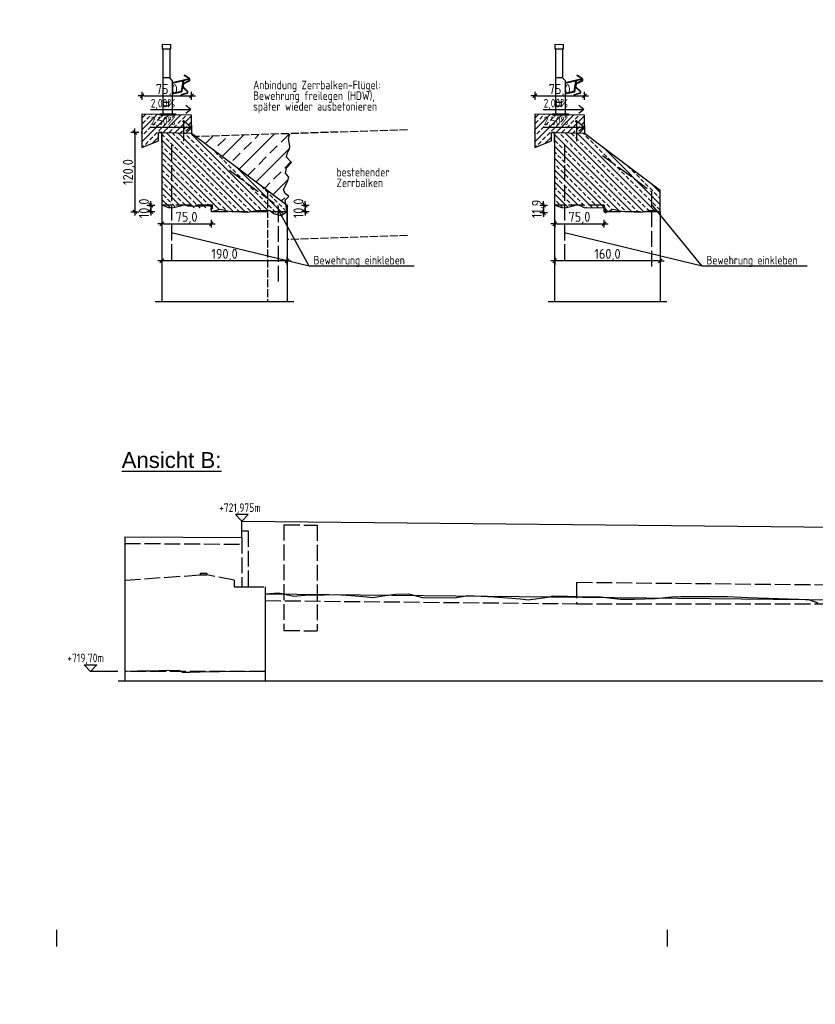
# Model space of a CAD drawing. Header units: millimetres. Extents: x -22426 to 17233, y -11107 to 42030.
# Tile 16 of 23: x 8161 to 9366, y -2439 to -949. Entities that reach past the tile are written whole.
import ezdxf
from ezdxf.enums import TextEntityAlignment as Align

# ---------------------------------------------------------------- set-up
doc = ezdxf.new("R2010")
doc.units = ezdxf.units.MM
doc.linetypes.add('ACAD_ISO02W100', pattern=[15, 12, -3])
for name, color, linetype in [('Bemassung', 7, 'Continuous'), ('Blattrand innen', 7, 'Continuous'), ('Leitschiene', 197, 'Continuous'), ('RAND', 23, 'Continuous'), ('Schalung', 23, 'Continuous'), ('Schraffur', 1, 'Continuous')]:
    doc.layers.add(name, color=color, linetype=linetype)
doc.styles.add('isocp2', font='isocp2.shx')
doc.styles.add('SCHILD_FETT', font='arial.ttf')
doc.dimstyles.new('Benutzer6-50', dxfattribs={"dimtxt": 15, "dimasz": 3, "dimexe": 60, "dimexo": 80, "dimgap": 0.04, "dimtad": 1, "dimdec": 1, "dimzin": 1, "dimtxsty": 'isocp2', "dimblk": 'PFEILSPITZEN', "dimcen": 0.05, "dimse1": 1, "dimse2": 1, "dimclrd": 1, "dimclre": 1, "dimazin": 0, "dimtfac": 1, "dimtdec": 1, "dimtix": 1, "dimtmove": 1, "dimatfit": 2, "dimfxl": 1, "dimarcsym": 0})

# ---------------------------------------------------------------- blocks, each defined once
blk = doc.blocks.new('PFEILSPITZEN')
at = {"color": 0}
for p, q in [((-1, -1), (1, 1)), ((-1, 0), (2, 0)), ((0, -2), (0, 2))]:
    blk.add_line(p, q, dxfattribs=at)
blk = doc.blocks.new('*D45')
at = {"color": 1, "lineweight": -2}
blk.add_line((8563.5, -1313.5), (8379.5, -1313.5), dxfattribs=at)
at = {"layer": 'Defpoints', "color": 0}
for p in [(8376.5, -1233.5), (8566.5, -1239.2), (8376.5, -1313.5)]:
    blk.add_point(p, dxfattribs=at)
at = {"color": 1, "lineweight": -2, "xscale": 3, "yscale": 3, "zscale": 3, "rotation": 180}
blk.add_blockref('PFEILSPITZEN', (8376.5, -1313.5), dxfattribs=at)
at = {"color": 1, "lineweight": -2, "xscale": 3, "yscale": 3, "zscale": 3}
blk.add_blockref('PFEILSPITZEN', (8566.5, -1313.5), dxfattribs=at)
at = {"color": 0, "insert": (8471.5, -1304.8), "char_height": 15, "attachment_point": 5, "style": 'isocp2'}
blk.add_mtext('190,0', dxfattribs=at)
blk = doc.blocks.new('*D46')
at = {"color": 1, "lineweight": -2}
blk.add_line((8349.5, -1064), (8418.5, -1064), dxfattribs=at)
at = {"layer": 'Defpoints', "color": 0}
for p in [(8421.5, -1064), (8346.5, -1091.8), (8421.5, -1093.3)]:
    blk.add_point(p, dxfattribs=at)
at = {"color": 1, "lineweight": -2, "xscale": 3, "yscale": 3, "zscale": 3, "rotation": 180}
blk.add_blockref('PFEILSPITZEN', (8346.5, -1064), dxfattribs=at)
at = {"color": 1, "lineweight": -2, "xscale": 3, "yscale": 3, "zscale": 3}
blk.add_blockref('PFEILSPITZEN', (8421.5, -1064), dxfattribs=at)
at = {"color": 0, "insert": (8384, -1055.4), "char_height": 15, "attachment_point": 5, "style": 'isocp2'}
blk.add_mtext('75,0', dxfattribs=at)
blk = doc.blocks.new('*D47')
at = {"color": 1, "lineweight": -2}
for p, q in [((8359.8, -1226.2), (8359.8, -1223.2)), ((8359.8, -1229.2), (8359.8, -1239.2)), ((8359.8, -1242.2), (8359.8, -1245.2))]:
    blk.add_line(p, q, dxfattribs=at)
at = {"layer": 'Defpoints', "color": 0}
for p in [(8451.5, -1229.2), (8359.8, -1239.2), (8451.5, -1239.2)]:
    blk.add_point(p, dxfattribs=at)
at = {"color": 1, "lineweight": -2, "xscale": 3, "yscale": 3, "zscale": 3}
for p, rotation in [((8359.8, -1229.2), 270), ((8359.8, -1239.2), 90)]:
    blk.add_blockref('PFEILSPITZEN', p, dxfattribs=dict(at, rotation=rotation))
at = {"color": 0, "insert": (8351.2, -1234.2), "char_height": 15, "attachment_point": 5, "rotation": 90, "style": 'isocp2'}
blk.add_mtext('10,0', dxfattribs=at)
blk = doc.blocks.new('*D48')
at = {"color": 1, "lineweight": -2}
blk.add_line((8379.5, -1257.4), (8448.5, -1257.4), dxfattribs=at)
at = {"layer": 'Defpoints', "color": 0}
for p in [(8376.5, -1229.2), (8451.5, -1229.2), (8451.5, -1257.4)]:
    blk.add_point(p, dxfattribs=at)
at = {"color": 1, "lineweight": -2, "xscale": 3, "yscale": 3, "zscale": 3, "rotation": 180}
blk.add_blockref('PFEILSPITZEN', (8376.5, -1257.4), dxfattribs=at)
at = {"color": 1, "lineweight": -2, "xscale": 3, "yscale": 3, "zscale": 3}
blk.add_blockref('PFEILSPITZEN', (8451.5, -1257.4), dxfattribs=at)
at = {"color": 0, "insert": (8414, -1248.7), "char_height": 15, "attachment_point": 5, "style": 'isocp2'}
blk.add_mtext('75,0', dxfattribs=at)
blk = doc.blocks.new('*D49')
at = {"color": 1, "lineweight": -2}
blk.add_line((8335.6, -1122.2), (8335.6, -1236.2), dxfattribs=at)
at = {"layer": 'Defpoints', "color": 0}
for p in [(8376.5, -1119.2), (8335.6, -1239.2), (8566.5, -1239.2)]:
    blk.add_point(p, dxfattribs=at)
at = {"color": 1, "lineweight": -2, "xscale": 3, "yscale": 3, "zscale": 3}
for p, rotation in [((8335.6, -1119.2), 90), ((8335.6, -1239.2), 270)]:
    blk.add_blockref('PFEILSPITZEN', p, dxfattribs=dict(at, rotation=rotation))
at = {"color": 0, "insert": (8327, -1179.2), "char_height": 15, "attachment_point": 5, "rotation": 90, "style": 'isocp2'}
blk.add_mtext('120,0', dxfattribs=at)
blk = doc.blocks.new('*D50')
at = {"color": 1, "lineweight": -2}
for p, q in [((8593.8, -1226.2), (8593.8, -1223.2)), ((8593.8, -1229.2), (8593.8, -1239.2)), ((8593.8, -1242.2), (8593.8, -1245.2))]:
    blk.add_line(p, q, dxfattribs=at)
at = {"layer": 'Defpoints', "color": 0}
for p in [(8566.5, -1229.2), (8566.5, -1239.2), (8593.8, -1239.2)]:
    blk.add_point(p, dxfattribs=at)
at = {"color": 1, "lineweight": -2, "xscale": 3, "yscale": 3, "zscale": 3}
for p, rotation in [((8593.8, -1229.2), 270), ((8593.8, -1239.2), 90)]:
    blk.add_blockref('PFEILSPITZEN', p, dxfattribs=dict(at, rotation=rotation))
at = {"color": 0, "insert": (8585.1, -1234.2), "char_height": 15, "attachment_point": 5, "rotation": 90, "style": 'isocp2'}
blk.add_mtext('10,0', dxfattribs=at)
blk = doc.blocks.new('*D51')
at = {"color": 1, "lineweight": -2}
blk.add_line((9128.4, -1313.5), (8974.4, -1313.5), dxfattribs=at)
at = {"layer": 'Defpoints', "color": 0}
for p in [(9131.4, -1206.7), (8971.4, -1233.5), (8971.4, -1313.5)]:
    blk.add_point(p, dxfattribs=at)
at = {"color": 1, "lineweight": -2, "xscale": 3, "yscale": 3, "zscale": 3, "rotation": 180}
blk.add_blockref('PFEILSPITZEN', (8971.4, -1313.5), dxfattribs=at)
at = {"color": 1, "lineweight": -2, "xscale": 3, "yscale": 3, "zscale": 3}
blk.add_blockref('PFEILSPITZEN', (9131.4, -1313.5), dxfattribs=at)
at = {"color": 0, "insert": (9051.4, -1304.8), "char_height": 15, "attachment_point": 5, "style": 'isocp2'}
blk.add_mtext('160,0', dxfattribs=at)
blk = doc.blocks.new('*D52')
at = {"color": 1, "lineweight": -2}
blk.add_line((8944.4, -1064), (9013.4, -1064), dxfattribs=at)
at = {"layer": 'Defpoints', "color": 0}
for p in [(9016.4, -1064), (8941.4, -1091.8), (9016.4, -1093.3)]:
    blk.add_point(p, dxfattribs=at)
at = {"color": 1, "lineweight": -2, "xscale": 3, "yscale": 3, "zscale": 3, "rotation": 180}
blk.add_blockref('PFEILSPITZEN', (8941.4, -1064), dxfattribs=at)
at = {"color": 1, "lineweight": -2, "xscale": 3, "yscale": 3, "zscale": 3}
blk.add_blockref('PFEILSPITZEN', (9016.4, -1064), dxfattribs=at)
at = {"color": 0, "insert": (8978.9, -1055.4), "char_height": 15, "attachment_point": 5, "style": 'isocp2'}
blk.add_mtext('75,0', dxfattribs=at)
blk = doc.blocks.new('*D53')
at = {"color": 1, "lineweight": -2}
for p, q in [((8954.7, -1226.2), (8954.7, -1223.2)), ((8954.7, -1229.2), (8954.7, -1241.1)), ((8954.7, -1244.1), (8954.7, -1247.1))]:
    blk.add_line(p, q, dxfattribs=at)
at = {"layer": 'Defpoints', "color": 0}
for p in [(9046.4, -1229.2), (8954.7, -1241.1), (9048.5, -1241.1)]:
    blk.add_point(p, dxfattribs=at)
at = {"color": 1, "lineweight": -2, "xscale": 3, "yscale": 3, "zscale": 3}
for p, rotation in [((8954.7, -1229.2), 270), ((8954.7, -1241.1), 90)]:
    blk.add_blockref('PFEILSPITZEN', p, dxfattribs=dict(at, rotation=rotation))
at = {"color": 0, "insert": (8946.1, -1235.1), "char_height": 15, "attachment_point": 5, "rotation": 90, "style": 'isocp2'}
blk.add_mtext('11,9', dxfattribs=at)
blk = doc.blocks.new('*D54')
at = {"color": 1, "lineweight": -2}
blk.add_line((8974.4, -1257.4), (9043.4, -1257.4), dxfattribs=at)
at = {"layer": 'Defpoints', "color": 0}
for p in [(8971.4, -1229.2), (9046.4, -1229.2), (9046.4, -1257.4)]:
    blk.add_point(p, dxfattribs=at)
at = {"color": 1, "lineweight": -2, "xscale": 3, "yscale": 3, "zscale": 3, "rotation": 180}
blk.add_blockref('PFEILSPITZEN', (8971.4, -1257.4), dxfattribs=at)
at = {"color": 1, "lineweight": -2, "xscale": 3, "yscale": 3, "zscale": 3}
blk.add_blockref('PFEILSPITZEN', (9046.4, -1257.4), dxfattribs=at)
at = {"color": 0, "insert": (9008.9, -1248.7), "char_height": 15, "attachment_point": 5, "style": 'isocp2'}
blk.add_mtext('75,0', dxfattribs=at)
blk = doc.blocks.new('*D164')
at = {"color": 1, "lineweight": -2}
blk.add_arc((7969.7, 25518.6), 35217.2, 268.25089, 270.96845, dxfattribs=at)
at = {"layer": 'Defpoints', "color": 0}
for p in [(7969.7, 25518.6), (7450.4, -9694.8), (6890.7, -9715.9), (8568.5, -9727.3)]:
    blk.add_point(p, dxfattribs=at)
at = {"color": 1, "lineweight": -2, "xscale": 3, "yscale": 3, "zscale": 3}
for p, rotation in [((6891.8, -9682.1), 178.2484475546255), ((8567.9, -9693.5), 0.9708876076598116)]:
    blk.add_blockref('PFEILSPITZEN', p, dxfattribs=dict(at, rotation=rotation))
at = {"color": 0, "insert": (7729.8, -9690.2), "char_height": 15, "attachment_point": 5, "rotation": 359.6097, "style": 'isocp2'}
blk.add_mtext('1677', dxfattribs=at)
blk = doc.blocks.new('*D165')
at = {"color": 1, "lineweight": -2}
blk.add_arc((7974.8, 25762.5), 35461, 270.96348, 271.92891, dxfattribs=at)
at = {"layer": 'Defpoints', "color": 0}
for p in [(7974.8, 25762.5), (8769.2, -9689.6), (9172.5, -9712.3), (8568.6, -9727.5)]:
    blk.add_point(p, dxfattribs=at)
at = {"color": 1, "lineweight": -2, "xscale": 3, "yscale": 3, "zscale": 3}
for p, rotation in [((9171.4, -9678.3), 1.931334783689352), ((8568, -9693.5), 180.9610548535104)]:
    blk.add_blockref('PFEILSPITZEN', p, dxfattribs=dict(at, rotation=rotation))
at = {"color": 0, "insert": (8869.5, -9679.6), "char_height": 15, "attachment_point": 5, "rotation": 1.4462, "style": 'isocp2'}
blk.add_mtext('604', dxfattribs=at)
blk = doc.blocks.new('*D167')
at = {"color": 1, "lineweight": -2}
blk.add_arc((7965.1, 26831.2), 37663.4, 269.28303, 271.75403, dxfattribs=at)
at = {"layer": 'Defpoints', "color": 0}
for p in [(7965.1, 26831.2), (9119.7, -10774.5), (7491.3, -10789.3), (8034.2, -10832.2)]:
    blk.add_point(p, dxfattribs=at)
at = {"color": 1, "lineweight": -2, "xscale": 3, "yscale": 3, "zscale": 3}
for p, rotation in [((9120.9, -10814.5), 1.756311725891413), ((7490.8, -10829.3), 179.2807530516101)]:
    blk.add_blockref('PFEILSPITZEN', p, dxfattribs=dict(at, rotation=rotation))
at = {"color": 0, "insert": (8305.9, -10823.2), "char_height": 15, "attachment_point": 5, "rotation": 0.5185, "style": 'isocp2'}
blk.add_mtext('1628', dxfattribs=at)
blk = doc.blocks.new('*D168')
at = {"color": 1, "lineweight": -2}
blk.add_arc((7974.8, 25762.5), 36595, 271.79956, 272.86358, dxfattribs=at)
at = {"layer": 'Defpoints', "color": 0}
for p in [(7974.8, 25762.5), (9804, -10746.7), (9119.7, -10774.5), (9349.4, -10806.6)]:
    blk.add_point(p, dxfattribs=at)
at = {"color": 1, "lineweight": -2, "xscale": 3, "yscale": 3, "zscale": 3}
for p, rotation in [((9806, -10786.6), 2.865924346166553), ((9121, -10814.5), 181.7972092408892)]:
    blk.add_blockref('PFEILSPITZEN', p, dxfattribs=dict(at, rotation=rotation))
at = {"color": 0, "insert": (9463.2, -10794.6), "char_height": 15, "attachment_point": 5, "rotation": 2.3316, "style": 'isocp2'}
blk.add_mtext('684', dxfattribs=at)

msp = doc.modelspace()

# ---------------------------------------------------------------- hatches: boundary and pattern name
at = {"layer": 'Schraffur'}
h = msp.add_hatch(dxfattribs=at)
h.set_pattern_fill('ANSI33', color=256, scale=2, style=0)
h.set_pattern_definition([(45, (918.149, -1700.805), (-8.980256, 8.980256), []), (45, (927.13, -1700.805), (-8.980256, 8.980256), [6.35, -3.175])])
h.paths.add_polyline_path([(8373.44, -1092.46), (8373.44, -1092.36), (8346.48, -1091.82), (8346.48, -1141.84), (8371.48, -1131.84), (8371.48, -1119.35), (8376.48, -1119.2), (8409.44, -1120.02), (8409.44, -1103.64, -0.4142136), (8408.33, -1102.53, -1), (8410.55, -1102.53, -0.4142136), (8409.44, -1103.64), (8409.44, -1120.02), (8421.48, -1120.32), (8421.48, -1108.32), (8421.48, -1093.32), (8378.4, -1092.46)])
h = msp.add_hatch(dxfattribs=at)
h.set_pattern_fill('ANSI33', color=256, scale=2, style=0)
h.set_pattern_definition([(45, (1513.052, -1700.805), (-8.980256, 8.980256), []), (45, (1522.032, -1700.805), (-8.980256, 8.980256), [6.35, -3.175])])
h.paths.add_polyline_path([(8968.34, -1092.46), (8968.34, -1092.36), (8941.38, -1091.82), (8941.38, -1141.84), (8966.38, -1131.84), (8966.38, -1119.35), (8971.38, -1119.2), (9004.34, -1120.02), (9004.34, -1103.64, -0.4142136), (9003.23, -1102.53, -1), (9005.45, -1102.53, -0.4142136), (9004.34, -1103.64), (9004.34, -1120.02), (9016.38, -1120.32), (9016.38, -1108.32), (9016.38, -1093.32), (8973.3, -1092.46)])
h = msp.add_hatch(dxfattribs=at)
h.set_pattern_fill('ANSI33', color=256, scale=2, angle=90, style=0)
h.set_pattern_definition([(135, (918.149, -1700.805), (-8.980256, -8.980256), []), (135, (918.149, -1691.825), (-8.980256, -8.980256), [6.35, -3.175])])
h.paths.add_polyline_path([(8421.48, -1120.32), (8376.48, -1119.2), (8376.48, -1134.2), (8376.48, -1229.2), (8387.22, -1233.48), (8392.41, -1233.84), (8404.7, -1230.75), (8409.89, -1228.83), (8416.62, -1231.11), (8421.63, -1233.38), (8433.83, -1233.93), (8448.88, -1233.2), (8451.52, -1229.2), (8452.02, -1229.12), (8452.79, -1229.49), (8453.34, -1231.06), (8452.79, -1231.6), (8451.15, -1233.08), (8453.6, -1234.87), (8464.7, -1235.82), (8477.95, -1238.9), (8503.75, -1240.32), (8521.03, -1237.48), (8537.36, -1237.95), (8543.75, -1242.45), (8550.4, -1244.15), (8550.4, -1231.02), (8534.05, -1218.52), (8541.5, -1212.02)])
h.paths.add_polyline_path([(8541.5, -1212.02), (8534.05, -1218.52), (8550.4, -1231.02), (8550.4, -1235.79), (8557.95, -1243.23), (8563.98, -1239.2), (8563.98, -1229.2)])
h.paths.add_polyline_path([(8550.4, -1235.79), (8550.4, -1244.15), (8554.87, -1245.29), (8557.95, -1243.23)])
h = msp.add_hatch(dxfattribs=at)
h.set_pattern_fill('ANSI33', color=256, scale=5, style=0)
h.set_pattern_definition([(45, (918.15, -1700.805), (-22.45064, 22.45064), []), (45, (940.6, -1700.805), (-22.45064, 22.45064), [15.875, -7.9375])])
h.paths.add_polyline_path([(8564.37, -1227.62), (8563.35, -1221.97), (8568.63, -1216.35), (8562.64, -1211.07), (8560.89, -1205.79), (8564.76, -1198.05), (8567.22, -1192.07), (8568.98, -1186.8), (8563.7, -1180.81), (8565.11, -1172.72), (8573.12, -1164.88), (8565.11, -1156.54), (8566.16, -1150.91), (8569.68, -1144.23), (8570.39, -1140.36), (8568.8, -1131.21), (8568.36, -1128.66), (8570.31, -1121.08), (8428.57, -1125.64)])
h = msp.add_hatch(dxfattribs=at)
h.set_pattern_fill('ANSI33', color=256, scale=2, angle=90, style=0)
h.set_pattern_definition([(135, (341.631, 0), (-8.980256, -8.980256), []), (135, (341.631, 8.98), (-8.980256, -8.980256), [6.35, -3.175])])
h.paths.add_polyline_path([(9016.38, -1120.32), (8971.38, -1119.2), (8971.38, -1134.2), (8971.38, -1229.2), (8982.12, -1233.48), (8987.31, -1233.84), (8999.6, -1230.75), (9004.79, -1228.83), (9011.53, -1231.11), (9016.53, -1233.38), (9028.73, -1233.93), (9043.78, -1233.2), (9046.42, -1231.09), (9046.86, -1231.97), (9047.19, -1232.63), (9047.69, -1233.54), (9048.24, -1237.27), (9046.05, -1239.3), (9048.5, -1241.09), (9059.6, -1235.82), (9072.85, -1238.9), (9101.15, -1240.32), (9117.8, -1237.58), (9117.8, -1227.71), (9126.68, -1238.58), (9131.38, -1239.2), (9131.38, -1206.67)])
h.paths.add_polyline_path([(9117.8, -1227.71), (9117.8, -1237.58), (9118.43, -1237.48), (9126.68, -1238.58)], flags=17)

# ---------------------------------------------------------------- linework, layer by layer
for p, q in [((8346.48, -1091.82), (8346.48, -1141.84)), ((8941.38, -1091.82), (8941.38, -1141.84)), ((8346.48, -1141.84), (8371.48, -1131.84)), ((8376.48, -1119.2), (8371.48, -1119.35)), ((8371.48, -1131.84), (8371.48, -1119.35)), ((8568.36, -1128.66), (8570.29, -1121.16)), ((8568.8, -1131.21), (8568.36, -1128.66)), ((8570.39, -1140.36), (8568.8, -1131.21)), ((8941.38, -1141.84), (8966.38, -1131.84)), ((8971.38, -1119.2), (8966.38, -1119.35)), ((8966.38, -1131.84), (8966.38, -1119.35)), ((8566.16, -1150.91), (8569.68, -1144.23)), ((8569.68, -1144.23), (8570.39, -1140.36)), ((8570.39, -1140.36), (8570.39, -1140.36)), ((8565.11, -1156.54), (8566.16, -1150.91)), ((8573.12, -1164.88), (8565.11, -1156.54)), ((8563.7, -1180.81), (8565.11, -1172.72)), ((8565.11, -1172.72), (8573.12, -1164.88)), ((8568.98, -1186.8), (8563.7, -1180.81)), ((8563.7, -1180.81), (8563.7, -1180.81)), ((8564.76, -1198.05), (8567.22, -1192.07)), ((8567.22, -1192.07), (8568.98, -1186.8)), ((8560.89, -1205.79), (8564.76, -1198.05)), ((8562.64, -1211.07), (8560.89, -1205.79)), ((8568.63, -1216.35), (8562.64, -1211.07)), ((8563.35, -1221.97), (8568.63, -1216.35)), ((8566.48, -1239.2), (8563.35, -1221.97)), ((8376.48, -1229.2), (8376.48, -1374.95)), ((8599.63, -1321.62), (8552.9, -1235.79)), ((8971.38, -1229.2), (8971.38, -1374.95)), ((9194.54, -1321.62), (9117.8, -1227.71)), ((8566.48, -1239.2), (8566.48, -1374.95)), ((8566.48, -1260.32), (8566.48, -1239.2)), ((9131.38, -1239.2), (9131.38, -1374.95)), ((8599.63, -1321.62), (8391.23, -1271.04)), ((9194.54, -1321.62), (8986.13, -1271.04)), ((8497.88, -1707.56), (8488.32, -1697.45)), ((8507.44, -1697.45), (8488.32, -1697.45)), ((8497.88, -1707.56), (8507.44, -1697.45)), ((8268.74, -1935.06), (8259.18, -1924.95)), ((8259.18, -1924.95), (8278.3, -1924.95)), ((8268.74, -1935.06), (8278.3, -1924.95)), ((8309.7, -1935.06), (8268.74, -1935.06)), ((8320.34, -1935.06), (8320.34, -1949.47)), ((8532.87, -1935.06), (8532.87, -1949.47))]:
    msp.add_line(p, q)
at = {"ltscale": 0.1}
for p, q in [((8409.44, -1102.53), (8409.44, -1132.53)), ((9004.34, -1102.53), (9004.34, -1132.53))]:
    msp.add_line(p, q, dxfattribs=at)
at = {"color": 1, "linetype": 'ACAD_ISO02W100', "ltscale": 2}
for p, q in [((8391.23, -1138.63), (8391.23, -1317.54)), ((8986.13, -1138.63), (8986.13, -1317.54)), ((9044.05, -1154.05), (9117.8, -1208.49)), ((8479.15, -1176.58), (8552.9, -1231.02)), ((9117.8, -1208.49), (9117.8, -1322.43)), ((8451.52, -1229.2), (8376.48, -1229.2)), ((8451.52, -1239.2), (8451.52, -1229.2)), ((8552.9, -1231.02), (8552.9, -1344.96)), ((9046.42, -1229.2), (8971.38, -1229.2)), ((9046.42, -1239.2), (9046.42, -1229.2)), ((8566.48, -1239.2), (8451.52, -1239.2)), ((9131.38, -1239.2), (9046.42, -1239.2)), ((8561.51, -1713.21), (8561.51, -1873.21)), ((8561.51, -1713.21), (8611.51, -1713.71)), ((8611.51, -1713.71), (8611.51, -1873.71)), ((8497.88, -1722.56), (8507.04, -1722.56)), ((8507.04, -1722.56), (8507.04, -1807.18)), ((8320.34, -1741.38), (8497.88, -1742.56)), ((8497.88, -1732.56), (8497.88, -1807.18)), ((8434.7, -1787.05), (8434.7, -1789.05)), ((8444.7, -1787.08), (8434.7, -1787.05)), ((8444.7, -1787.08), (8444.7, -1789.08)), ((8320.34, -1796.9), (8434.7, -1789.05)), ((8434.7, -1789.05), (8444.7, -1789.08)), ((8486.22, -1797.18), (8444.7, -1789.08)), ((8486.22, -1797.18), (8486.22, -1807.18)), ((9004.6, -1800.16), (9398.6, -1804.14)), ((9004.6, -1800.16), (9004.6, -1832.68)), ((8486.22, -1807.18), (8497.88, -1807.18)), ((8497.88, -1807.18), (8507.04, -1807.18)), ((8507.04, -1807.18), (8532.87, -1807.18)), ((8532.87, -1807.18), (8532.87, -1817.92)), ((8532.87, -1827.92), (9004.6, -1832.68)), ((9004.6, -1832.68), (9398.6, -1832.68)), ((8561.51, -1873.21), (8611.51, -1873.71)), ((8532.87, -1935.06), (8320.34, -1935.06))]:
    msp.add_line(p, q, dxfattribs=at)
at = {"color": 1}
for p, q in [((8366.48, -1374.95), (8576.48, -1374.95)), ((8961.38, -1374.95), (9141.38, -1374.95)), ((8532.87, -1817.92), (9398.6, -1826.66)), ((8310.34, -1949.47), (8542.87, -1949.47)), ((8542.87, -1949.47), (9408.6, -1949.47))]:
    msp.add_line(p, q, dxfattribs=at)
at = {"ltscale": 0.1}
for centre in [(8409.44, -1102.53), (9004.34, -1102.53)]:
    msp.add_circle(centre, 1.11, dxfattribs=at)
at = {"layer": 'Bemassung'}
for p, q in [((8359.25, -1084.49), (8420.39, -1084.49)), ((8420.39, -1084.49), (8413.02, -1078.25)), ((8420.39, -1084.49), (8413.02, -1090.72)), ((8954.15, -1084.49), (9015.3, -1084.49)), ((9015.3, -1084.49), (9007.92, -1078.25)), ((9015.3, -1084.49), (9007.92, -1090.72)), ((8421.48, -1093.32), (8346.48, -1091.82)), ((8421.48, -1108.32), (8421.48, -1093.32)), ((9016.38, -1093.32), (8941.38, -1091.82)), ((9016.38, -1108.32), (9016.38, -1093.32)), ((8359.25, -1111.15), (8420.39, -1111.15)), ((8420.39, -1111.15), (8413.02, -1104.92)), ((8420.39, -1111.15), (8413.02, -1117.39)), ((8421.48, -1108.32), (8421.48, -1120.32)), ((8954.15, -1111.15), (9015.3, -1111.15)), ((9015.3, -1111.15), (9007.92, -1104.92)), ((9015.3, -1111.15), (9007.92, -1117.39)), ((9016.38, -1108.32), (9016.38, -1120.32)), ((8346.48, -1120.95), (8346.48, -1118.45)), ((8941.38, -1120.95), (8941.38, -1118.45)), ((8758.65, -1321.62), (8599.63, -1321.62)), ((9353.56, -1321.62), (9194.54, -1321.62))]:
    msp.add_line(p, q, dxfattribs=at)
at = {"layer": 'Bemassung', "linetype": 'ACAD_ISO02W100'}
for p, q in [((8748.66, -1115.34), (8428.45, -1125.65)), ((8748.66, -1275.34), (8566.48, -1281.28))]:
    msp.add_line(p, q, dxfattribs=at)
at = {"layer": 'Bemassung', "color": 1, "linetype": 'ACAD_ISO02W100'}
msp.add_line((8536.48, -1206.67), (8536.48, -1374.95), dxfattribs=at)
at = {"layer": 'Leitschiene', "color": 1, "linetype": 'Continuous'}
for p, q in [((8376.94, -985.96), (8383.44, -985.56)), ((8376.94, -985.96), (8376.94, -992.46)), ((8376.94, -992.46), (8389.94, -992.46)), ((8378.44, -1090.96), (8378.44, -992.46)), ((8378.44, -992.46), (8388.44, -992.46)), ((8383.44, -985.56), (8389.94, -985.96)), ((8388.44, -992.46), (8388.44, -1036.46)), ((8389.94, -992.46), (8389.94, -985.96)), ((8971.84, -985.96), (8978.34, -985.56)), ((8971.84, -985.96), (8971.84, -992.46)), ((8971.84, -992.46), (8984.84, -992.46)), ((8973.34, -1090.96), (8973.34, -992.46)), ((8973.34, -992.46), (8983.34, -992.46)), ((8978.34, -985.56), (8984.84, -985.96)), ((8983.34, -992.46), (8983.34, -1036.46)), ((8984.84, -992.46), (8984.84, -985.96)), ((8388.44, -1036.46), (8378.44, -1036.46)), ((8392.44, -1040.46), (8388.44, -1036.46)), ((8417.89, -1038.33), (8392.44, -1044.23)), ((8417.89, -1039.33), (8392.44, -1045.23)), ((8392.44, -1040.46), (8392.44, -1090.96)), ((8408.16, -1041.59), (8405.57, -1057.46)), ((8409.2, -1041.35), (8406.44, -1058.26)), ((8409.61, -1044.65), (8417.71, -1040.75)), ((8409.61, -1044.65), (8417.71, -1040.75)), ((8409.96, -1045.37), (8418.06, -1041.48)), ((8409.96, -1045.37), (8418.06, -1041.48)), ((8410.65, -1032.46), (8410.2, -1033.12)), ((8410.65, -1032.46), (8410.2, -1033.12)), ((8417.89, -1038.33), (8410.2, -1033.12)), ((8417.89, -1038.33), (8410.2, -1033.12)), ((8418.34, -1037.67), (8410.65, -1032.46)), ((8418.34, -1037.67), (8410.65, -1032.46)), ((8983.34, -1036.46), (8973.34, -1036.46)), ((8987.34, -1040.46), (8983.34, -1036.46)), ((9012.79, -1038.33), (8987.34, -1044.23)), ((9012.79, -1039.33), (8987.34, -1045.23)), ((8987.34, -1040.46), (8987.34, -1090.96)), ((9003.06, -1041.59), (9000.47, -1057.46)), ((9004.1, -1041.35), (9001.34, -1058.26)), ((9004.52, -1044.65), (9012.61, -1040.75)), ((9004.52, -1044.65), (9012.61, -1040.75)), ((9004.86, -1045.37), (9012.96, -1041.48)), ((9004.86, -1045.37), (9012.96, -1041.48)), ((9005.55, -1032.46), (9005.1, -1033.12)), ((9005.55, -1032.46), (9005.1, -1033.12)), ((9012.79, -1038.33), (9005.1, -1033.12)), ((9012.79, -1038.33), (9005.1, -1033.12)), ((9013.24, -1037.67), (9005.55, -1032.46)), ((9013.24, -1037.67), (9005.55, -1032.46)), ((8405.57, -1057.46), (8392.44, -1060.51)), ((8408.4, -1046.28), (8407.91, -1049.24)), ((8408.4, -1046.28), (8407.91, -1049.24)), ((8414.99, -1057.44), (8408.55, -1051.17)), ((8414.99, -1057.44), (8408.55, -1051.17)), ((8409.19, -1046.41), (8408.7, -1049.37)), ((8409.19, -1046.41), (8408.7, -1049.37)), ((8409.11, -1050.6), (8415.54, -1056.87)), ((8409.11, -1050.6), (8415.54, -1056.87)), ((9000.47, -1057.46), (8987.34, -1060.51)), ((9003.3, -1046.28), (9002.81, -1049.24)), ((9003.3, -1046.28), (9002.81, -1049.24)), ((9009.89, -1057.44), (9003.45, -1051.17)), ((9009.89, -1057.44), (9003.45, -1051.17)), ((9004.09, -1046.41), (9003.6, -1049.37)), ((9004.09, -1046.41), (9003.6, -1049.37)), ((9004.01, -1050.6), (9010.45, -1056.87)), ((9004.01, -1050.6), (9010.45, -1056.87)), ((8406.44, -1058.26), (8392.44, -1061.51)), ((8414.39, -1059.79), (8405.44, -1062.29)), ((8414.39, -1059.79), (8405.44, -1062.29)), ((8405.44, -1062.29), (8405.66, -1063.06)), ((8405.44, -1062.29), (8405.66, -1063.06)), ((8414.6, -1060.56), (8405.66, -1063.06)), ((8414.6, -1060.56), (8405.66, -1063.06)), ((9001.34, -1058.26), (8987.34, -1061.51)), ((9009.29, -1059.79), (9000.35, -1062.29)), ((9009.29, -1059.79), (9000.35, -1062.29)), ((9000.35, -1062.29), (9000.56, -1063.06)), ((9000.35, -1062.29), (9000.56, -1063.06)), ((9009.5, -1060.56), (9000.56, -1063.06)), ((9009.5, -1060.56), (9000.56, -1063.06)), ((8378.44, -1073.46), (8386.44, -1073.46)), ((8386.44, -1079.46), (8378.44, -1079.46)), ((8386.44, -1073.46), (8386.44, -1079.46)), ((8973.34, -1073.46), (8981.34, -1073.46)), ((8981.34, -1079.46), (8973.34, -1079.46)), ((8981.34, -1073.46), (8981.34, -1079.46)), ((8373.44, -1090.96), (8397.44, -1090.96)), ((8373.44, -1090.96), (8373.44, -1092.46)), ((8373.44, -1092.46), (8397.44, -1092.46)), ((8397.44, -1090.96), (8397.44, -1092.46)), ((8968.34, -1090.96), (8992.34, -1090.96)), ((8968.34, -1090.96), (8968.34, -1092.46)), ((8968.34, -1092.46), (8992.34, -1092.46)), ((8992.34, -1090.96), (8992.34, -1092.46))]:
    msp.add_line(p, q, dxfattribs=at)
for centre, radius, start, end in [((8417.1, -1039.49), 1.4, 295.70118, 55.87025), ((8417.1, -1039.49), 1.4, 295.70118, 55.87025), ((8417.1, -1039.49), 2.2, 295.70118, 55.87025), ((8417.1, -1039.49), 2.2, 295.70118, 55.87025), ((9012, -1039.49), 1.4, 295.70118, 55.87025), ((9012, -1039.49), 1.4, 295.70118, 55.87025), ((9012, -1039.49), 2.2, 295.70118, 55.87025), ((9012, -1039.49), 2.2, 295.70118, 55.87025), ((8410.08, -1049.59), 2.2, 170.73194, 225.76269), ((8410.08, -1049.59), 2.2, 170.73194, 225.76269), ((8410.57, -1046.63), 2.2, 115.70118, 170.73194), ((8410.57, -1046.63), 2.2, 115.70118, 170.73194), ((8410.08, -1049.59), 1.4, 170.73194, 225.76269), ((8410.08, -1049.59), 1.4, 170.73194, 225.76269), ((8410.57, -1046.63), 1.4, 115.70118, 170.73194), ((8410.57, -1046.63), 1.4, 115.70118, 170.73194), ((8414.01, -1058.44), 1.4, 285.59363, 45.76269), ((8414.01, -1058.44), 1.4, 285.59363, 45.76269), ((8414.01, -1058.44), 2.2, 285.59363, 45.76269), ((8414.01, -1058.44), 2.2, 285.59363, 45.76269), ((9004.99, -1049.59), 2.2, 170.73194, 225.76269), ((9004.99, -1049.59), 2.2, 170.73194, 225.76269), ((9005.47, -1046.63), 2.2, 115.70118, 170.73194), ((9005.47, -1046.63), 2.2, 115.70118, 170.73194), ((9004.99, -1049.59), 1.4, 170.73194, 225.76269), ((9004.99, -1049.59), 1.4, 170.73194, 225.76269), ((9005.47, -1046.63), 1.4, 115.70118, 170.73194), ((9005.47, -1046.63), 1.4, 115.70118, 170.73194), ((9008.91, -1058.44), 1.4, 285.59363, 45.76269), ((9008.91, -1058.44), 1.4, 285.59363, 45.76269), ((9008.91, -1058.44), 2.2, 285.59363, 45.76269), ((9008.91, -1058.44), 2.2, 285.59363, 45.76269)]:
    msp.add_arc(centre, radius, start, end, dxfattribs=at)
at = {"layer": 'RAND', "color": 1, "linetype": 'Continuous'}
for p, q in [((8217.39, -2351.35), (8217.39, -2326.35)), ((9142.39, -2351.35), (9142.39, -2326.35))]:
    msp.add_line(p, q, dxfattribs=at)
at = {"layer": 'Schalung'}
for p, q in [((8376.48, -1119.2), (8376.48, -1229.2)), ((8376.48, -1134.2), (8376.48, -1119.2)), ((8376.48, -1119.2), (8421.48, -1120.32)), ((8421.48, -1120.32), (8566.48, -1229.2)), ((8971.38, -1119.2), (8971.38, -1229.2)), ((8971.38, -1134.2), (8971.38, -1119.2)), ((8971.38, -1119.2), (9016.38, -1120.32)), ((9016.38, -1120.32), (9131.38, -1206.67)), ((9131.38, -1239.2), (9131.38, -1206.67)), ((8387.22, -1233.48), (8376.48, -1229.2)), ((8392.41, -1233.84), (8387.22, -1233.48)), ((8404.7, -1230.75), (8392.41, -1233.84)), ((8409.89, -1228.83), (8404.7, -1230.75)), ((8416.62, -1231.11), (8409.89, -1228.83)), ((8421.63, -1230.64), (8416.62, -1231.11)), ((8433.83, -1231.18), (8421.63, -1230.64)), ((8448.88, -1230.45), (8433.83, -1231.18)), ((8451.52, -1229.2), (8448.88, -1230.45)), ((8451.15, -1234.61), (8452.79, -1233.76)), ((8451.52, -1239.2), (8451.15, -1234.61)), ((8452.52, -1229.04), (8451.52, -1229.2)), ((8464.7, -1235.82), (8451.52, -1239.2)), ((8453.06, -1229.94), (8452.52, -1229.04)), ((8452.79, -1233.76), (8453.34, -1233.22)), ((8453.34, -1233.22), (8453.06, -1229.94)), ((8477.95, -1238.9), (8464.7, -1235.82)), ((8566.48, -1229.2), (8566.48, -1239.2)), ((8982.12, -1233.48), (8971.38, -1229.2)), ((8987.31, -1233.84), (8982.12, -1233.48)), ((8999.6, -1230.75), (8987.31, -1233.84)), ((9004.79, -1228.83), (8999.6, -1230.75)), ((9011.53, -1231.11), (9004.79, -1228.83)), ((9016.53, -1233.38), (9011.53, -1231.11)), ((9028.73, -1233.93), (9016.53, -1233.38)), ((9043.78, -1233.2), (9028.73, -1233.93)), ((9046.42, -1229.2), (9043.78, -1233.2)), ((9047.42, -1233.09), (9046.42, -1229.2)), ((9047.97, -1234), (9047.42, -1233.09)), ((9048.24, -1237.27), (9047.97, -1234)), ((9059.6, -1235.82), (9048.5, -1241.09)), ((9072.85, -1238.9), (9059.6, -1235.82)), ((8506.25, -1240.32), (8477.95, -1238.9)), ((8523.53, -1237.48), (8506.25, -1240.32)), ((8539.86, -1237.95), (8523.53, -1237.48)), ((8546.25, -1242.45), (8539.86, -1237.95)), ((8557.37, -1245.29), (8546.25, -1242.45)), ((8566.48, -1239.2), (8557.37, -1245.29)), ((9046.42, -1239.2), (9047.69, -1237.81)), ((9048.5, -1241.09), (9046.42, -1239.2)), ((9047.69, -1237.81), (9048.24, -1237.27)), ((9101.15, -1240.32), (9072.85, -1238.9)), ((9118.43, -1237.48), (9101.15, -1240.32)), ((9131.38, -1239.2), (9118.43, -1237.48)), ((8497.88, -1732.56), (8497.88, -1707.56)), ((8497.88, -1707.56), (9398.6, -1716.66)), ((8320.34, -1731.38), (8320.34, -1781.78)), ((8320.34, -1731.38), (8497.88, -1732.56)), ((8320.34, -1781.78), (8320.34, -1935.06)), ((8532.87, -1817.92), (8553.93, -1816.38)), ((8532.87, -1817.92), (8532.87, -1935.06)), ((8553.93, -1816.38), (8575.95, -1821.2)), ((8711.2, -1820.51), (8730.82, -1818.1)), ((8730.82, -1818.1), (8750.09, -1817.76)), ((8750.09, -1817.76), (8771.43, -1823.26)), ((8575.95, -1821.2), (8593.5, -1819.82)), ((8593.5, -1819.82), (8607.96, -1819.14)), ((8607.96, -1819.14), (8622.76, -1819.14)), ((8622.76, -1819.14), (8640.65, -1818.79)), ((8640.65, -1818.79), (8663.02, -1820.17)), ((8663.02, -1820.17), (8686.77, -1822.23)), ((8686.77, -1822.23), (8696.06, -1823.26)), ((8696.06, -1823.26), (8711.2, -1820.51)), ((8771.43, -1823.26), (8819.71, -1823.95)), ((8819.71, -1823.95), (8840.01, -1820.17)), ((8840.01, -1820.17), (8879.59, -1822.23)), ((8879.59, -1822.23), (8919.85, -1825.33)), ((8919.85, -1825.33), (8931.21, -1826.71)), ((8931.21, -1826.71), (8963.9, -1822.23)), ((8963.9, -1822.23), (8968.03, -1820.86)), ((8968.03, -1820.86), (8990.75, -1821.2)), ((8990.75, -1821.2), (9019.65, -1822.23)), ((9019.65, -1822.23), (9040.65, -1822.23)), ((9040.65, -1822.23), (9071.01, -1826.02)), ((9071.01, -1826.02), (9092.35, -1825.67)), ((9092.35, -1825.67), (9123.66, -1824.99)), ((9123.66, -1824.99), (9148.79, -1822.23)), ((9148.79, -1822.23), (9162.21, -1821.55)), ((9162.21, -1821.55), (9196.62, -1821.55)), ((9196.62, -1821.55), (9233.1, -1821.89)), ((9233.1, -1821.89), (9263.73, -1823.27)), ((9263.73, -1823.27), (9355.96, -1826.36)), ((9355.96, -1826.36), (9369.73, -1831.18)), ((8338.99, -1934.73), (8320.34, -1935.06)), ((8349.95, -1934.91), (8338.99, -1934.73)), ((8362.71, -1934.73), (8349.95, -1934.91)), ((8372.59, -1934.37), (8362.71, -1934.73)), ((8402.95, -1933.83), (8372.59, -1934.37)), ((8408.51, -1936.88), (8402.95, -1933.83)), ((8419.11, -1936.88), (8408.51, -1936.88)), ((8450.19, -1935.8), (8419.11, -1936.88)), ((8463.66, -1935.62), (8450.19, -1935.8)), ((8532.87, -1935.06), (8463.66, -1935.62))]:
    msp.add_line(p, q, dxfattribs=at)
at = {"layer": 'Schraffur'}
for p, q in [((8371.48, -1119.35), (8376.48, -1119.2)), ((8966.38, -1119.35), (8971.38, -1119.2))]:
    msp.add_line(p, q, dxfattribs=at)

# ---------------------------------------------------------------- texts
at = {"layer": 'Bemassung', "style": 'isocp2', "width": 0.9}
for s, p in [('Anbindung Zerrbalken-Flügel:', (8514.78, -1057.82)), ('Bewehrung freilegen (HDW),', (8514.78, -1074.01)), ('2,00%%%', (8359.74, -1085.42)), ('später wieder ausbetonieren', (8514.78, -1090.2)), ('2,00%%%', (8954.65, -1085.42)), ('2,50%%%', (8359.74, -1112.09)), ('2,50%%%', (8954.65, -1112.09)), ('bestehender', (8641.03, -1189.71)), ('Zerrbalken', (8641.03, -1205.9)), ('+721,975m', (8463.21, -1697.61)), ('+719,70m', (8233.37, -1925.11))]:
    msp.add_text(s, height=13, dxfattribs=at).set_placement(p, align=Align.BOTTOM_LEFT)
for p in [(8606.38, -1319.07), (9201.28, -1319.07)]:
    msp.add_text('Bewehrung einkleben', height=13, dxfattribs=at).set_placement(p)
at = {"layer": 'Blattrand innen', "style": 'SCHILD_FETT'}
msp.add_text('%%UAnsicht B:', height=24, dxfattribs=at).set_placement((8315.73, -1634.35), align=Align.BOTTOM_LEFT)

# ---------------------------------------------------------------- dimensions: what is measured, and where the dimension line sits
for base, center, p1, p2, text, picture, middle in [((8034.24, -10832.19), (7965.1, 26831.19), (7491.32, -10789.28), (9119.7, -10774.54), '1628', '*D167', (8305.88, -10823.17)), ((8769.17, -9689.56), (7974.76, 25762.53), (8568.61, -9727.51), (9172.5, -9712.26), '604', '*D165', (8869.54, -9679.63)), ((9349.35, -10806.65), (7974.76, 25762.53), (9119.7, -10774.54), (9803.97, -10746.68), '684', '*D168', (9463.22, -10794.64)), ((7450.41, -9694.75), (7969.7, 25518.63), (6890.73, -9715.92), (8568.51, -9727.35), '1677', '*D164', (7729.84, -9690.22))]:
    dim = msp.add_angular_dim_3p(base=base, center=center, p1=p1, p2=p2, text=text, dimstyle='Benutzer6-50')
    dim.commit()
    dim.dimension.update_dxf_attribs({"geometry": picture, "text_midpoint": middle})
for base, p1, p2, picture, middle in [((8421.48, -1064.03), (8346.48, -1091.82), (8421.48, -1093.32), '*D46', (8383.98, -1055.36)), ((9016.38, -1064.03), (8941.38, -1091.82), (9016.38, -1093.32), '*D52', (8978.88, -1055.36)), ((8971.38, -1313.49), (9131.38, -1206.67), (8971.38, -1233.45), '*D51', (9051.38, -1304.82)), ((8451.52, -1257.36), (8376.48, -1229.2), (8451.52, -1229.2), '*D48', (8414, -1248.7)), ((8376.48, -1313.49), (8566.48, -1239.2), (8376.48, -1233.45), '*D45', (8471.48, -1304.83)), ((9046.42, -1257.36), (8971.38, -1229.2), (9046.42, -1229.2), '*D54', (9008.9, -1248.7))]:
    dim = msp.add_linear_dim(base=base, p1=p1, p2=p2, dimstyle='Benutzer6-50')
    dim.commit()
    dim.dimension.update_dxf_attribs({"geometry": picture, "text_midpoint": middle})
for base, p1, p2, picture, middle in [((8335.65, -1239.2), (8376.48, -1119.2), (8566.48, -1239.2), '*D49', (8326.98, -1179.2)), ((8359.82, -1239.2), (8451.52, -1229.2), (8451.52, -1239.2), '*D47', (8351.15, -1234.2)), ((8593.8, -1239.2), (8566.48, -1229.2), (8566.48, -1239.2), '*D50', (8585.13, -1234.2)), ((8954.72, -1241.09), (9046.42, -1229.2), (9048.5, -1241.09), '*D53', (8946.06, -1235.14))]:
    dim = msp.add_linear_dim(base=base, p1=p1, p2=p2, angle=90, dimstyle='Benutzer6-50')
    dim.commit()
    dim.dimension.update_dxf_attribs({"geometry": picture, "text_midpoint": middle})

doc.saveas('drawing.dxf')
